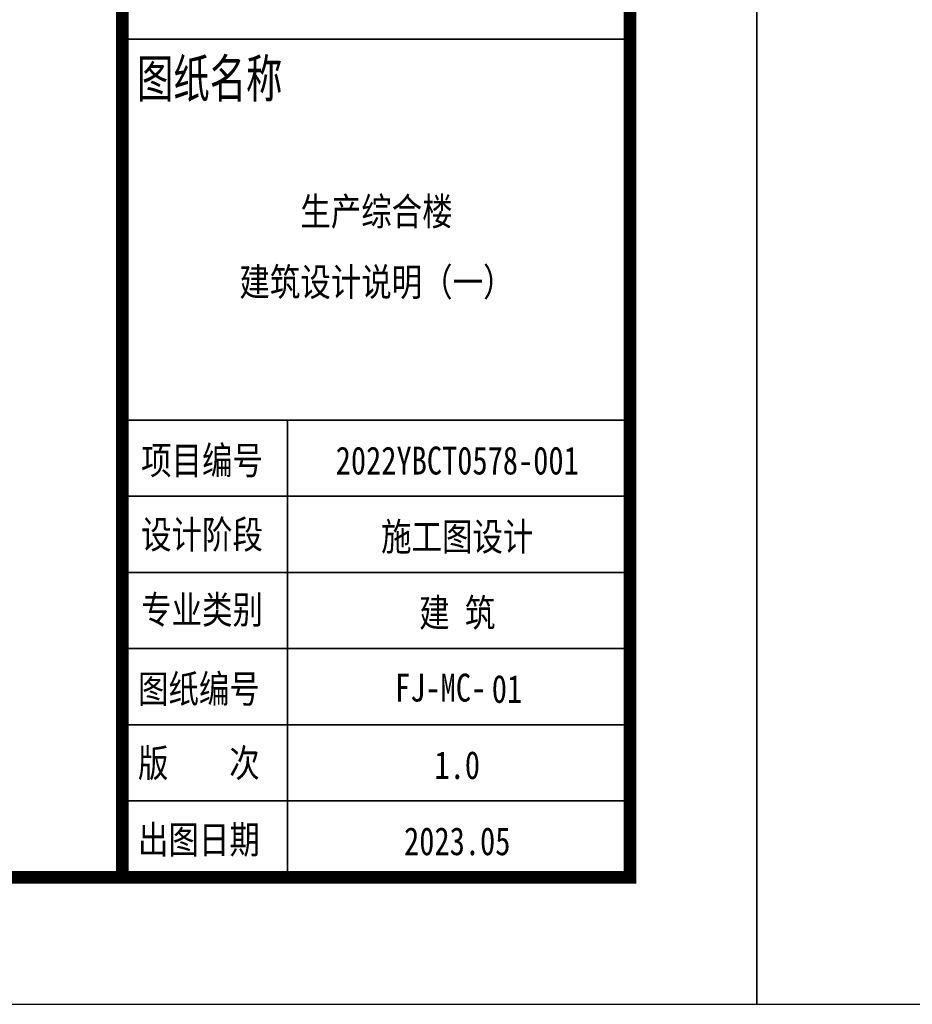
# Model space of a CAD drawing. Extents: x 1109697 to 1467097, y -139975 to 53891.
# Tile 47 of 256: x 1187987 to 1195022, y -74119 to -66362. Entities that reach past the tile are written whole.
import ezdxf
from ezdxf.enums import TextEntityAlignment as Align

# ---------------------------------------------------------------- set-up
doc = ezdxf.new("R2010")
doc.units = 0
doc.header["$LTSCALE"] = 1000
doc.header["$MEASUREMENT"] = 0
doc.layers.add('PUB_TEXT', color=7, linetype='Continuous')
doc.layers.add('PUB_TITLE', color=4, linetype='Continuous')
doc.layers.add('图框', color=4, linetype='Continuous', lineweight=35)
doc.styles.add('-黑体', font='simhei.ttf', dxfattribs={"width": 0.8})

# ---------------------------------------------------------------- blocks, each defined once
blk = doc.blocks.new('图签01')
at = {"layer": '图框', "linetype": 'Continuous'}
for p, q in [((1793862.8, 89364.4), (1797864.8, 89364.4)), ((1793907.7, 86364.5), (1797907.7, 86364.5)), ((1795183, 82762.5), (1795183, 86364.5)), ((1793907.7, 85764.5), (1797907.7, 85764.5)), ((1793907.7, 85164.5), (1797907.7, 85164.5)), ((1793907.7, 84564.5), (1797907.7, 84564.5)), ((1793883, 83964.5), (1797883, 83964.5)), ((1793883, 83364.5), (1797883, 83364.5))]:
    blk.add_line(p, q, dxfattribs=at)
at = {"layer": '图框', "style": '-黑体'}
for s, height, width, p in [('图纸名称', 300, 0.7, (1793998.2, 88906)), ('项目编号', 220, 0.8, (1794030.5, 85937.4)), ('设计阶段', 220, 0.8, (1794030.5, 85353)), ('专业类别', 220, 0.8, (1794030.5, 84760.7)), ('图纸编号', 220, 0.8, (1794005.8, 84137.4)), ('版    次', 220, 0.8, (1794005.8, 83553)), ('出图日期', 220, 0.8, (1794005.8, 82949.8))]:
    blk.add_text(s, height=height, dxfattribs=dict(at, width=width)).set_placement(p)
at = {"layer": '图框', "style": '-黑体', "width": 0.8}
for s, height, p in [('2022YBCT0578-001', 220.011, (1796521.7, 85936.2)), ('施工图设计', 220.01, (1796521.7, 85336.2)), ('建 筑', 220.01, (1796521.7, 84736.2)), ('FJ-MC-', 220.01, (1796390.6, 84147.2)), ('1.0', 220.01, (1796521.7, 83537.2)), ('2023.05', 220.01, (1796521.7, 82937.2))]:
    blk.add_text(s, height=height, dxfattribs=at).set_placement(p, align=Align.CENTER)

msp = doc.modelspace()

# ---------------------------------------------------------------- linework, layer by layer
at = {"layer": 'PUB_TITLE'}
for points in [[(1109697, -74118.9), (1193797, -74118.9), (1193797, -14718.9), (1109697, -14718.9)], [(1193797, -74118.9), (1277897, -74118.9), (1277897, -14718.9), (1193797, -14718.9)]]:
    msp.add_lwpolyline(points, close=True, dxfattribs=at)
at = {"layer": 'PUB_TITLE', "const_width": 100}
msp.add_lwpolyline([(1112197, -73118.9), (1192797, -73118.9), (1192797, -15718.9), (1112197, -15718.9)], close=True, dxfattribs=at)
msp.add_lwpolyline([(1188797, -15718.9), (1188797, -73118.9)], dxfattribs=at)

# ---------------------------------------------------------------- block references
at = {"layer": 'PUB_TEXT'}
msp.add_blockref('图签01', (-605086, -155881.3), dxfattribs=at)

# ---------------------------------------------------------------- texts
at = {"layer": 'PUB_TEXT', "style": '-黑体', "width": 0.8}
for s, p in [('生产综合楼', (1190799.1, -67983.3)), ('建筑设计说明（一）', (1190799.1, -68538.8)), ('01', (1191827.7, -71744.1))]:
    msp.add_text(s, height=220.01, dxfattribs=at).set_placement(p, align=Align.CENTER)

doc.saveas('drawing.dxf')
